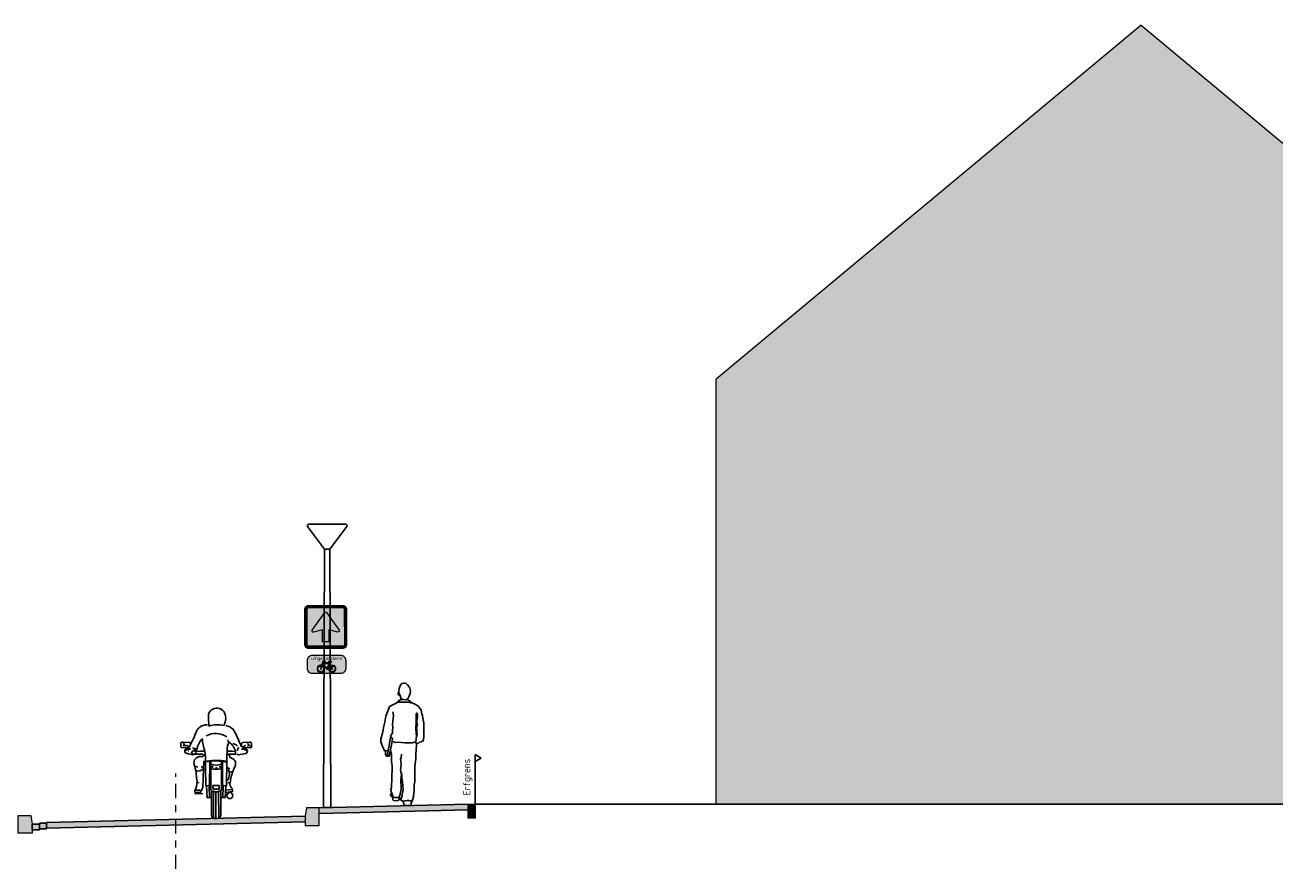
# Model space of a CAD drawing. Header units: metres. Extents: x 104013 to 108981, y 427946 to 428479.
# Tile 153 of 256: x 108765 to 108783, y 428321 to 428332. Entities that reach past the tile are written whole.
import ezdxf
from ezdxf.enums import TextEntityAlignment as Align

# ---------------------------------------------------------------- set-up
doc = ezdxf.new("R2010")
doc.units = ezdxf.units.M
doc.linetypes.add('AM-AS', pattern=[16, 10, -2, 2, -2])
for name, color, linetype, lineweight in [('N-WE-IE-MEUBILAIR_WEGMEUBILAIR_LICHTMAST-SD', 251, 'Continuous', 25), ('N-WE-OG-BEBOUWING_WONINGBOUW-GD', 7, 'Continuous', 18), ('N-WE-OG-TERREIN_ERF-SD', 7, 'Continuous', 25), ('N-WE-VH-VERHARDING-GD', 7, 'Continuous', 25), ('N-WE-VW-VERKEERSTEKEN_BORD_C-S', 7, 'Continuous', 25), ('N-WE-VW-VERKEERSTEKEN_BORD_ONDERBORD-S', 7, 'Continuous', 25), ('N-XX-AM-AS-GD', 10, 'AM-AS', 0), ('N-XX-GW-GROND-GD', 7, 'Continuous', 25), ('N-XX-VH-KANTOPSLUITING_OPSLUITBAND-SD', 150, 'Continuous', 0), ('N-XX-VH-KANTOPSLUITING_TROTTOIRBAND-SD', 210, 'Continuous', 0), ('X-XX-AL-AANKLEDING-SD', 251, 'Continuous', 25), ('X-XX-AL-T25', 7, 'Continuous', 25)]:
    doc.layers.add(name, color=color, linetype=linetype, lineweight=lineweight)
doc.layers.add('N-WE-VH-VERHARDING-AP_BEBOUWING', color=41, linetype='Continuous')
doc.layers.add('N-WE-VH-VERHARDING-AP_RIJBAAN-ELEMENT', color=7, linetype='Continuous', true_color=0x7f4f3f)
doc.layers.add('N-WE-VH-VERHARDING-AP_VOETPAD', color=7, linetype='Continuous', true_color=0xdbdbdb)
doc.styles.add('NLCS-ISO-M50-T25', font='NLCS-ISO.ttf', dxfattribs={"height": 0.125})
doc.styles.add('NLCS-RVV-M200-T25', font='NLCS-RVV.ttf')

# ---------------------------------------------------------------- blocks, each defined once
blk = doc.blocks.new('lichtmast2')
for points in [[(-0.037, 3.65), (-0.276, 3.968)], [(-0.26, 4), (0.036, 4)], [(0, 4), (0.26, 4)], [(0.276, 3.968), (0.037, 3.65)], [(0.037, 3.65), (0.05, 0), (-0.05, 0), (-0.037, 3.65)], [(-0.037, 3.65), (0.037, 3.65)]]:
    blk.add_lwpolyline(points)
for centre, start, end in [((-0.26, 3.98), 90, 216.9307), ((0.26, 3.98), 323.0892, 90)]:
    blk.add_arc(centre, 0.02, start, end)
blk = doc.blocks.new('N-SVH-KANTOPSLUITING_OB_100X200-D')
blk.add_hatch(color=253).paths.add_polyline_path([(-0.1, -0.2), (0, -0.2), (0, 0), (-0.1, 0)])
at = {"flags": 128}
blk.add_lwpolyline([(-0.1, -0.2), (0, -0.2), (0, 0), (-0.1, 0)], close=True, dxfattribs=at)
blk = doc.blocks.new('SOG-ERFGRENS_LINKS-D')
for p, q in [((-0.433, 3.25), (0, 3.5)), ((-0.433, 3.25), (0, 3)), ((0, 3), (0, 3.5)), ((0, 0), (0, 3))]:
    blk.add_line(p, q)
blk = doc.blocks.new('N-SVH-KANTOPSLUITING_TB_180 200X250-D')
blk.add_hatch(color=8).paths.add_polyline_path([(-0.2, -0.12), (-0.2, -0.25), (0, -0.25), (0, 0), (-0.18, 0)])
at = {"flags": 128}
blk.add_lwpolyline([(-0.2, -0.12), (-0.2, -0.25), (0, -0.25), (0, 0), (-0.18, 0)], close=True, dxfattribs=at)
blk = doc.blocks.new('SAL-AANKLEDING_MOTOR_ACHTERAANZICHT-D')
for p, q in [((-0.375, 1.073), (-0.471, 1.077)), ((-0.492, 1.053), (-0.493, 1.014)), ((-0.48, 0.998), (-0.381, 1)), ((-0.427, 0.925), (-0.386, 0.912)), ((-0.381, 1), (-0.42, 0.981)), ((-0.355, 1.052), (-0.355, 1.056))]:
    blk.add_line(p, q)
for points in [[(0.005, 1.557, 0.425817), (-0.105, 1.426, -0.059211)], [(-0.105, 1.426), (-0.096, 1.304, 0.199446)], [(0.122, 1.334, 0.131246), (0.139, 1.445, 0.409909), (0.005, 1.557, 0.513456)], [(-0.119, 1.322, 0.180511), (-0.232, 1.285, 0.097561), (-0.274, 1.23), (-0.312, 1.137)], [(-0.096, 1.304, -0.141168), (0.117, 1.31, -0.511559)], [(0.142, 1.311, -0.143055), (0.247, 1.258, -0.041496), (0.342, 1.056, -0.020656)], [(-0.312, 1.137, -0.019955), (-0.349, 1.066, 2.116587)], [(-0.19, 1.13, 0.071189), (-0.154, 0.948), (-0.217, 0.95), (-0.281, 0.946), (-0.313, 0.953, 0.728757), (-0.335, 0.914, 0.128859), (-0.287, 0.907, -0.023489), (-0.178, 0.907, -0.512281)], [(-0.192, 1.125, 0.163741), (-0.266, 0.973), (-0.303, 0.986), (-0.328, 0.996)], [(-0.135, 1.165, -0.288895), (0.156, 1.152, -2.61271)], [(0.159, 0.967, -0.079087), (0.182, 1.072, -1.350554)], [(0.17, 1.108, 0.050719), (0.184, 1.079, -0.174021), (0.279, 0.941, -0.103756), (0.273, 0.897, 1.731325)], [(0.364, 1.015), (0.365, 1.056, -0.440163), (0.385, 1.073), (0.481, 1.077, -0.486437), (0.502, 1.053), (0.503, 1.014, -0.377161), (0.489, 0.998), (0.39, 1)], [(-0.384, 0.914, -0.01527), (-0.385, 0.915, 0.129023)], [(-0.383, 0.95, -0.018346), (-0.381, 0.951, 0.129023)], [(-0.161, 0.898), (-0.192, 0.871, 0.467616), (-0.311, 0.787, -0.061276), (-0.27, 0.567, -0.173934), (-0.287, 0.415, 0.238616), (-0.291, 0.364, -0.016524), (-0.218, 0.365, 0.867621)], [(0.19, 0.897), (0.202, 0.859, -0.096601), (0.271, 0.82, -0.244988), (0.267, 0.732, 0.04128), (0.213, 0.566, -0.001798), (0.2, 0.487, 0.19438), (0.23, 0.423), (0.237, 0.378), (0.141, 0.366), (0.139, 0.401), (0.231, 0.41)], [(0.276, 0.908, 0.019088), (0.188, 0.907, 0.143841), (0.171, 0.903, -0.001381)], [(0.33, 1, 0.438612), (0.308, 0.953, 5.570235)], [(0.342, 1.056, 0.269165), (0.39, 1, -2.2875)], [(-0.207, 0.719, 0.154279), (-0.149, 0.778, 4.47323)], [(-0.175, 0.698), (-0.169, 0.804, -0.082604), (0.156, 0.809)], [(-0.147, 0.867, 0.001381), (-0.14, 0.459), (-0.104, 0.464), (-0.087, 0.462), (-0.084, 0.804)], [(-0.072, 0.81, -0.039579), (0.081, 0.806, -0.891748)], [(-0.072, 0.766, 0.180633), (0.081, 0.768, 5.264244)], [(0.156, 0.875, 0.063241), (0.157, 0.867, -0.001381), (0.15, 0.459), (0.114, 0.464), (0.097, 0.462), (0.094, 0.803)], [(0.153, 0.733, 0.129129), (0.197, 0.698, -0.922625)], [(-0.282, 0.668, 0.184166), (-0.175, 0.698, 0.31046), (-0.146, 0.694, 5.404998)], [(-0.072, 0.706, 0.145729), (0.081, 0.703, 7.272429)], [(0.153, 0.699, -0.453722), (0.187, 0.661, -0.193345), (0.172, 0.543, -0.21444), (0.146, 0.535, -6.615832)], [(-0.072, 0.403, 0.355063), (0.081, 0.403, -0.355063)], [(-0.005, 0, -0.408802), (-0.059, 0.042), (-0.06, 0.394, -0.383099)], [(0.017, 0, 0.39223), (0.069, 0.042), (0.07, 0.395, 0.383099)]]:
    blk.add_lwpolyline(points, format="xyb")
for points in [[(0.117, 1.31), (0.122, 1.334)], [(-0.46, 1.066), (-0.419, 1.019)], [(-0.349, 1.066), (-0.368, 1.021), (-0.381, 1)], [(-0.46, 1.046), (-0.439, 1.022)], [(-0.459, 1.029), (-0.453, 1.022)], [(-0.355, 0.979), (-0.394, 0.972), (-0.432, 0.96)], [(-0.381, 0.993), (-0.424, 0.971), (-0.365, 0.982), (-0.373, 0.993)], [(-0.378, 1.005), (-0.411, 1.034)], [(-0.386, 0.912), (-0.328, 0.898), (-0.312, 0.908)], [(-0.309, 0.964), (-0.32, 0.953)], [(-0.266, 0.97), (-0.309, 0.964)], [(-0.279, 0.947), (-0.284, 0.908)], [(-0.147, 0.867), (-0.154, 0.948)], [(0.159, 0.967), (0.157, 0.867)], [(0.164, 0.948), (0.227, 0.95), (0.277, 0.947)], [(0.239, 1.057), (0.277, 1.046), (0.307, 1.024)], [(0.396, 0.912), (0.321, 0.899), (0.296, 0.907)], [(0.365, 0.979), (0.404, 0.972), (0.442, 0.96)], [(0.391, 0.993), (0.434, 0.971), (0.375, 0.982), (0.382, 0.993)], [(0.387, 1.004), (0.421, 1.034)], [(0.43, 0.981), (0.39, 1)], [(0.438, 0.926), (0.422, 0.916), (0.396, 0.912)], [(0.448, 1.062), (0.488, 1.016)], [(0.448, 1.043), (0.469, 1.019)], [(0.449, 1.026), (0.455, 1.018)], [(-0.297, 0.74), (-0.255, 0.723)], [(-0.146, 0.8), (-0.084, 0.804)], [(-0.072, 0.403), (-0.072, 0.81)], [(0.081, 0.806), (0.079, 0.802)], [(0.081, 0.403), (0.081, 0.799)], [(0.094, 0.803), (0.156, 0.795)], [(-0.184, 0.427), (-0.175, 0.698)], [(0.24, 0.664), (0.204, 0.652), (0.188, 0.649)], [(-0.288, 0.4), (-0.221, 0.401)], [(-0.261, 0.503), (-0.235, 0.505)], [(-0.22, 0.365), (-0.181, 0.432)], [(-0.131, 0.462), (-0.122, 0.292), (-0.064, 0.293)], [(-0.095, 0.461), (-0.091, 0.295)], [(-0.03, 0.381), (-0.032, 0.011)], [(0.002, 0.376), (0.002, 0.008)], [(0.04, 0.381), (0.042, 0.011)], [(0.141, 0.462), (0.132, 0.292), (0.074, 0.293)], [(0.105, 0.461), (0.101, 0.295)], [(0.201, 0.499), (0.172, 0.509)], [(0.207, 0.374), (0.203, 0.374)], [(-0.185, 0.352), (-0.296, 0.346)], [(0.022, 0), (-0.017, 0)]]:
    blk.add_lwpolyline(points)
blk.add_lwpolyline([(-0.04, 0.467), (0.046, 0.467), (0.046, 0.415), (-0.038, 0.415)], close=True)
for centre, radius in [((-0.046, 0.727), 0.00552), ((0.008, 0.712), 0.00552), ((0.059, 0.728), 0.00552), ((0.199, 0.322), 0.0419)]:
    blk.add_circle(centre, radius)
for centre, radius, start, end in [((-0.472, 1.057), 0.0205, 87.5136, 191.2736), ((-0.373, 1.055), 0.0181, 1.3588, 96.388), ((-0.477, 1.014), 0.0154, 178.5863, 261.2443), ((-0.398, 0.95), 0.0385, 125.783, 220.6745), ((0.408, 0.95), 0.0385, 319.3255, 54.217)]:
    blk.add_arc(centre, radius, start, end)
blk = doc.blocks.new('SAL-AANKLEDING_VOETGANGER_MAN_ACHTERAANZICHT-D')
for p, q in [((-0.097, 1.599), (-0.099, 1.596)), ((-0.095, 1.6), (-0.097, 1.599)), ((-0.095, 1.616), (-0.088, 1.651)), ((-0.093, 1.599), (-0.095, 1.616)), ((-0.093, 1.599), (-0.095, 1.6)), ((-0.091, 1.582), (-0.093, 1.599)), ((-0.088, 1.651), (-0.076, 1.689)), ((-0.076, 1.689), (-0.065, 1.707)), ((-0.065, 1.707), (-0.046, 1.721)), ((-0.046, 1.721), (-0.025, 1.729)), ((-0.025, 1.729), (-0.007, 1.729)), ((-0.007, 1.729), (0.01, 1.723)), ((0.01, 1.723), (0.027, 1.706)), ((0.027, 1.706), (0.053, 1.675)), ((0.053, 1.675), (0.063, 1.656)), ((0.063, 1.656), (0.068, 1.637)), ((0.066, 1.58), (0.069, 1.614)), ((0.068, 1.637), (0.069, 1.614)), ((-0.117, 1.455), (-0.152, 1.434)), ((-0.119, 1.459), (-0.104, 1.475)), ((-0.119, 1.459), (-0.117, 1.455)), ((-0.117, 1.455), (-0.115, 1.453)), ((-0.115, 1.453), (-0.111, 1.454)), ((-0.111, 1.454), (-0.097, 1.459)), ((-0.104, 1.475), (-0.086, 1.488)), ((-0.1, 1.593), (-0.101, 1.589)), ((-0.101, 1.589), (-0.101, 1.571)), ((-0.101, 1.571), (-0.098, 1.563)), ((-0.099, 1.596), (-0.1, 1.593)), ((-0.098, 1.563), (-0.095, 1.559)), ((-0.097, 1.459), (-0.072, 1.461)), ((-0.095, 1.559), (-0.091, 1.556)), ((-0.088, 1.58), (-0.091, 1.582)), ((-0.081, 1.554), (-0.091, 1.556)), ((-0.077, 1.553), (-0.088, 1.58)), ((-0.086, 1.488), (-0.067, 1.492)), ((-0.081, 1.554), (-0.077, 1.553)), ((-0.064, 1.52), (-0.077, 1.553)), ((-0.072, 1.461), (-0.01, 1.462)), ((-0.067, 1.492), (-0.064, 1.52)), ((-0.067, 1.492), (-0.056, 1.495)), ((-0.06, 1.509), (-0.064, 1.52)), ((-0.052, 1.5), (-0.06, 1.509)), ((-0.056, 1.495), (-0.052, 1.5)), ((-0.043, 1.496), (-0.052, 1.5)), ((-0.026, 1.495), (-0.043, 1.496)), ((0.01, 1.494), (-0.026, 1.495)), ((-0.01, 1.462), (0.016, 1.461)), ((0.021, 1.495), (0.01, 1.494)), ((0.016, 1.461), (0.041, 1.458)), ((0.031, 1.501), (0.021, 1.495)), ((0.04, 1.526), (0.037, 1.519)), ((0.04, 1.526), (0.042, 1.526)), ((0.041, 1.458), (0.063, 1.453)), ((0.042, 1.526), (0.043, 1.528)), ((0.043, 1.528), (0.049, 1.537)), ((0.059, 1.559), (0.049, 1.537)), ((0.059, 1.559), (0.066, 1.58)), ((0.063, 1.453), (0.078, 1.45)), ((0.078, 1.45), (0.081, 1.449)), ((0.081, 1.449), (0.083, 1.453)), ((-0.17, 1.27), (-0.179, 1.322)), ((-0.174, 1.23), (-0.17, 1.27)), ((-0.183, 1.145), (-0.174, 1.23)), ((-0.179, 1.1), (-0.183, 1.145)), ((-0.183, 1.061), (-0.179, 1.1)), ((-0.246, 0.773), (-0.211, 0.957)), ((-0.19, 0.905), (-0.212, 0.788)), ((-0.209, 0.984), (-0.183, 1.021)), ((-0.204, 0.956), (-0.209, 0.984)), ((-0.183, 1.021), (-0.183, 1.061)), ((0.142, 0.893), (0.14, 0.899)), ((0.146, 0.888), (0.142, 0.893)), ((0.151, 0.877), (0.146, 0.888)), ((0.152, 0.95), (0.158, 0.976)), ((-0.286, 0.772), (-0.258, 0.775)), ((-0.258, 0.775), (-0.251, 0.775)), ((-0.257, 0.703), (-0.246, 0.773)), ((-0.251, 0.775), (-0.246, 0.773)), ((0.155, 0.871), (0.151, 0.877)), ((-0.243, 0.7), (-0.257, 0.703)), ((-0.067, 0.363), (-0.062, 0.398)), ((-0.067, 0.363), (-0.063, 0.23)), ((-0.062, 0.398), (-0.06, 0.419)), ((-0.06, 0.419), (-0.051, 0.434)), ((-0.104, 0.111), (-0.089, 0.125)), ((-0.067, 0.075), (-0.062, 0.101)), ((-0.045, 0.068), (-0.067, 0.075)), ((-0.062, 0.101), (-0.05, 0.128))]:
    blk.add_line(p, q)
for points in [[(-0.152, 1.434), (-0.19, 1.417), (-0.223, 1.397), (-0.242, 1.349), (-0.275, 1.263), (-0.293, 1.177), (-0.308, 1.103), (-0.313, 1.066), (-0.326, 1.021), (-0.347, 0.936), (-0.347, 0.898), (-0.33, 0.85), (-0.295, 0.771), (-0.286, 0.772), (-0.284, 0.76), (-0.283, 0.745), (-0.283, 0.72), (-0.278, 0.71), (-0.274, 0.704), (-0.268, 0.699), (-0.261, 0.696), (-0.254, 0.695), (-0.248, 0.696), (-0.246, 0.696), (-0.243, 0.7), (-0.229, 0.697), (-0.228, 0.707), (-0.22, 0.747), (-0.217, 0.723), (-0.22, 0.715), (-0.228, 0.707)], [(0.037, 1.519), (0.031, 1.501), (0.029, 1.498), (0.032, 1.497), (0.036, 1.494), (0.043, 1.49), (0.059, 1.479), (0.076, 1.463), (0.083, 1.453), (0.124, 1.437), (0.174, 1.406), (0.206, 1.369), (0.22, 1.346), (0.225, 1.321), (0.233, 1.288), (0.24, 1.277), (0.242, 1.262), (0.257, 1.161), (0.26, 1.064), (0.258, 0.971), (0.253, 0.932), (0.246, 0.91), (0.222, 0.9), (0.2, 0.895), (0.182, 0.88), (0.16, 0.874), (0.155, 0.871), (0.152, 0.777), (0.146, 0.724), (0.148, 0.66), (0.134, 0.556), (0.134, 0.443), (0.13, 0.339), (0.121, 0.291), (0.124, 0.226), (0.115, 0.126), (0.098, 0.081), (0.09, 0.05), (0.08, 0.063), (0.068, 0.067), (0.048, 0.073), (0.023, 0.07), (-0.023, 0.061), (-0.045, 0.068), (-0.03, 0.05), (-0.028, 0.05), (-0.027, 0.042), (-0.023, 0.017), (-0.015, 0.007), (0, 0), (0.048, 0), (0.055, 0.001), (0.067, 0.002), (0.074, 0.002), (0.08, 0.006), (0.082, 0.03), (0.083, 0.042), (0.083, 0.05), (0.09, 0.05)], [(-0.211, 0.957), (-0.181, 0.951), (-0.19, 0.905), (-0.165, 0.9), (-0.143, 0.891), (-0.104, 0.893), (-0.054, 0.889), (-0.009, 0.883), (0.047, 0.883), (0.073, 0.883), (0.096, 0.887), (0.14, 0.899), (0.144, 0.903), (0.153, 0.928), (0.152, 0.95)], [(-0.22, 0.747), (-0.212, 0.788), (-0.207, 0.765), (-0.199, 0.727), (-0.195, 0.66), (-0.195, 0.624), (-0.186, 0.561), (-0.186, 0.531), (-0.199, 0.256), (-0.205, 0.224), (-0.202, 0.194), (-0.194, 0.174), (-0.177, 0.131), (-0.163, 0.113), (-0.151, 0.111), (-0.104, 0.111)], [(-0.05, 0.128), (-0.032, 0.227), (-0.042, 0.341), (-0.05, 0.39), (-0.051, 0.434), (-0.065, 0.476), (-0.07, 0.505), (-0.067, 0.531), (-0.062, 0.576), (-0.067, 0.629), (-0.068, 0.648), (-0.063, 0.674), (-0.057, 0.725)], [(-0.194, 0.174), (-0.207, 0.167), (-0.209, 0.15), (-0.205, 0.138), (-0.193, 0.122), (-0.184, 0.111), (-0.178, 0.094), (-0.178, 0.082), (-0.175, 0.076), (-0.167, 0.07), (-0.136, 0.067), (-0.106, 0.07), (-0.094, 0.076), (-0.09, 0.081), (-0.088, 0.091), (-0.086, 0.104), (-0.089, 0.125), (-0.076, 0.162), (-0.063, 0.23)]]:
    blk.add_lwpolyline(points)
blk.add_lwpolyline([(0.171, 1.15), (0.17, 1.139), (0.16, 1.131), (0.163, 1.12), (0.156, 1.097), (0.162, 1.075), (0.162, 1.031), (0.163, 1.02), (0.163, 1.009), (0.162, 0.986), (0.162, 0.983), (0.161, 0.98), (0.159, 0.976), (0.158, 0.976), (0.148, 1.084), (0.149, 1.18), (0.153, 1.293), (0.155, 1.299), (0.155, 1.304), (0.16, 1.307), (0.167, 1.297), (0.169, 1.286), (0.169, 1.239), (0.16, 1.195), (0.159, 1.173), (0.166, 1.15)], close=True)
blk = doc.blocks.new('N-SVW-VERKEERSTEKEN_BORD_C03-SO')
at = {"true_color": 0x007dc8}
h = blk.add_hatch(color=152, dxfattribs=at)
h.dxf.hatch_style = 1
h.paths.add_polyline_path([(3.05, 3.75), (-3.05, 3.75, 0.414214), (-3.75, 3.05), (-3.75, 0), (-3.55, 0), (-3.55, 3.05, -0.414214), (-3.05, 3.55), (3.05, 3.55, -0.414214), (3.55, 3.05), (3.55, 0), (3.75, 0), (3.75, 3.05, 0.414214)])
at = {"true_color": 0xffffff}
h = blk.add_hatch(color=7, dxfattribs=at)
h.dxf.hatch_style = 1
h.paths.add_polyline_path([(3.05, 3.55), (-3.05, 3.55, 0.414214), (-3.55, 3.05), (-3.55, 0), (-3.35, 0), (-3.35, 3.05, -0.414214), (-3.05, 3.35), (3.05, 3.35, -0.414214), (3.35, 3.05), (3.35, 0), (3.55, 0), (3.55, 3.05, 0.414214)])
at = {"true_color": 0x007dc8}
h = blk.add_hatch(color=152, dxfattribs=at)
h.dxf.hatch_style = 1
h.paths.add_polyline_path([(-0.16, 2.53, -0.518438), (0.16, 2.53), (1.95, 0), (3.35, 0), (3.35, 3.05, 0.414214), (3.05, 3.35), (-3.05, 3.35, 0.414214), (-3.35, 3.05), (-3.35, 0), (-1.95, 0)])
at = {"true_color": 0xffffff}
h = blk.add_hatch(color=7, dxfattribs=at)
h.dxf.hatch_style = 1
h.paths.add_polyline_path([(-2.37, -0.59, 0.690116), (-2.16, -0.9), (-0.57, -0.53), (-0.57, -2.62), (0.57, -2.62), (0.57, -0.53), (2.16, -0.9, 0.690116), (2.37, -0.59), (0.16, 2.53, 0.518438), (-0.16, 2.53)])
at = {"true_color": 0x007dc8}
h = blk.add_hatch(color=152, dxfattribs=at)
h.dxf.hatch_style = 1
h.paths.add_polyline_path([(-3.55, 0), (-3.75, 0), (-3.75, -3.05, 0.414214), (-3.05, -3.75), (3.05, -3.75, 0.414214), (3.75, -3.05), (3.75, 0), (3.55, 0), (3.55, -3.05, -0.414214), (3.05, -3.55), (-3.05, -3.55, -0.414214), (-3.55, -3.05)])
at = {"true_color": 0xffffff}
h = blk.add_hatch(color=7, dxfattribs=at)
h.dxf.hatch_style = 1
h.paths.add_polyline_path([(-3.35, 0), (-3.55, 0), (-3.55, -3.05, 0.414214), (-3.05, -3.55), (3.05, -3.55, 0.414214), (3.55, -3.05), (3.55, 0), (3.35, 0), (3.35, -3.05, -0.414214), (3.05, -3.35), (-3.05, -3.35, -0.414214), (-3.35, -3.05)])
at = {"true_color": 0x007dc8}
h = blk.add_hatch(color=152, dxfattribs=at)
h.dxf.hatch_style = 1
h.paths.add_polyline_path([(-2.37, -0.59), (-1.95, 0), (-3.35, 0), (-3.35, -3.05, 0.414214), (-3.05, -3.35), (3.05, -3.35, 0.414214), (3.35, -3.05), (3.35, 0), (1.95, 0), (2.37, -0.59, -0.690116), (2.16, -0.9), (0.57, -0.53), (0.57, -2.62), (-0.57, -2.62), (-0.57, -0.53), (-2.16, -0.9, -0.690116)])
at = {"color": 152, "lineweight": 0, "true_color": 0x007dc8}
blk.add_lwpolyline([(-3.05, -3.75), (3.05, -3.75, 0.414214), (3.75, -3.05), (3.75, 3.05, 0.414214), (3.05, 3.75), (-3.05, 3.75, 0.414214), (-3.75, 3.05), (-3.75, -3.05, 0.414214)], format="xyb", close=True, dxfattribs=at)
at = {"color": 7, "lineweight": 0, "true_color": 0xffffff}
for points in [[(-3.05, -3.55), (3.05, -3.55, 0.414214), (3.55, -3.05), (3.55, 3.05, 0.414214), (3.05, 3.55), (-3.05, 3.55, 0.414214), (-3.55, 3.05), (-3.55, -3.05, 0.414214)], [(-3.05, -3.35), (3.05, -3.35, 0.414214), (3.35, -3.05), (3.35, 3.05, 0.414214), (3.05, 3.35), (-3.05, 3.35, 0.414214), (-3.35, 3.05), (-3.35, -3.05, 0.414214)], [(0.57, -0.53), (0.57, -2.62), (-0.57, -2.62), (-0.57, -0.53), (-2.16, -0.9, -0.690116), (-2.37, -0.59), (-0.16, 2.53, -0.518438), (0.16, 2.53), (2.37, -0.59, -0.690116), (2.16, -0.9)]]:
    blk.add_lwpolyline(points, format="xyb", close=True, dxfattribs=at)
blk = doc.blocks.new('N-SVW-VERKEERSTEKEN_BORD_ONDERBORD_OB52-SO')
at = {"true_color": 0xffffff}
h = blk.add_hatch(color=7, dxfattribs=at)
h.dxf.hatch_style = 1
edge = h.paths.add_edge_path()
edge.add_line((2.75, -0.52), (2.75, 0.52))
edge.add_arc((2.02, 0.52), 0.726, 0, 90)
edge.add_line((2.02, 1.25), (-2.02, 1.25))
edge.add_arc((-2.02, 0.52), 0.726, 90, 180)
edge.add_line((-2.75, 0.52), (-2.75, -0.52))
edge.add_arc((-2.02, -0.52), 0.726, 180, 270)
edge.add_line((-2.02, -1.25), (2.02, -1.25))
edge.add_arc((2.02, -0.52), 0.726, 270, 360)
at = {"true_color": 0x191919}
h = blk.add_hatch(color=250, dxfattribs=at)
h.dxf.hatch_style = 1
h.paths.add_polyline_path([(0.48, 0.12), (0.56, 0.31), (0.69, 0.31), (0.69, 0.41), (0.3, 0.41, 1), (0.3, 0.31), (0.45, 0.31), (0.4, 0.2), (-0.48, 0.2), (-0.42, 0.36, -0.345861), (-0.34, 0.41), (-0.21, 0.41), (-0.21, 0.52), (-0.36, 0.52, 0.334348), (-0.53, 0.39), (-0.71, -0.13, 0.794265), (-1.15, -1.02, 0.4733), (-0.38, -0.87, 0.427471), (-0.61, -0.17), (-0.56, -0.01), (0.04, -0.68), (0.29, -0.68, 0.529348), (1.04, -1.07, 0.476174), (1.19, -0.3, 0.318009), (0.62, -0.15)])
h.paths.add_polyline_path([(-0.51, 0.1), (0.35, 0.1), (0.06, -0.54)], flags=16)
h.paths.add_polyline_path([(-0.65, -0.27, -0.542254), (-0.58, -0.94, -0.632638), (-1.23, -0.63, -0.479903), (-0.75, -0.23), (-0.88, -0.61, 1.053204), (-0.78, -0.64)], flags=16)
h.paths.add_polyline_path([(0.42, 0), (0.52, -0.2, 0.234167), (0.29, -0.57), (0.16, -0.57)], flags=16)
h.paths.add_polyline_path([(0.57, -0.3), (0.72, -0.57), (0.4, -0.57, -0.216058)], flags=16)
h.paths.add_polyline_path([(0.4, -0.68), (0.8, -0.68, 0.566151), (0.85, -0.6), (0.67, -0.25, -0.564261), (1.19, -0.69, -0.396488), (0.76, -1.03, -0.350134)], flags=16)
at = {"color": 250, "lineweight": 0, "true_color": 0x191919}
for points in [[(2.75, -0.52), (2.75, 0.52, 0.414214), (2.02, 1.25), (-2.02, 1.25, 0.414214), (-2.75, 0.52), (-2.75, -0.52, 0.414214), (-2.02, -1.25), (2.02, -1.25, 0.414214)], [(0.48, 0.12), (0.56, 0.31), (0.69, 0.31), (0.69, 0.41), (0.3, 0.41, 1), (0.3, 0.31), (0.45, 0.31), (0.4, 0.2), (-0.48, 0.2), (-0.42, 0.36, -0.345861), (-0.34, 0.41), (-0.21, 0.41), (-0.21, 0.52), (-0.36, 0.52, 0.334348), (-0.53, 0.39), (-0.71, -0.13, 0.794265), (-1.15, -1.02, 0.4733), (-0.38, -0.87, 0.427471), (-0.61, -0.17), (-0.56, -0.01), (0.04, -0.68), (0.29, -0.68, 0.529348), (1.04, -1.07, 0.476174), (1.19, -0.3, 0.318009), (0.62, -0.15)], [(0.42, 0), (0.16, -0.57), (0.29, -0.57, -0.234167), (0.52, -0.2)], [(-0.65, -0.27, -0.542254), (-0.58, -0.94, -0.632638), (-1.23, -0.63, -0.479903), (-0.75, -0.23), (-0.88, -0.61, 1.053204), (-0.78, -0.64)], [(0.67, -0.25, -0.564261), (1.19, -0.69, -0.396488), (0.76, -1.03, -0.350134), (0.4, -0.68), (0.8, -0.68, 0.566151), (0.85, -0.6)], [(0.72, -0.57), (0.57, -0.3, 0.216058), (0.4, -0.57)]]:
    blk.add_lwpolyline(points, format="xyb", close=True, dxfattribs=at)
blk.add_lwpolyline([(0.35, 0.1), (-0.51, 0.1), (0.06, -0.54)], close=True, dxfattribs=at)
at = {"color": 250, "true_color": 0x191919, "style": 'NLCS-RVV-M200-T25'}
blk.add_text('uitgezonderd', height=0.5, dxfattribs=at).set_placement((0, 0.6), align=Align.CENTER)

msp = doc.modelspace()

# ---------------------------------------------------------------- hatches: boundary and pattern name
at = {"layer": 'N-WE-VH-VERHARDING-AP_BEBOUWING'}
h = msp.add_hatch(color=256, dxfattribs=at)
h.dxf.hatch_style = 1
h.set_gradient(color1=(207, 207, 207))
h.paths.add_polyline_path([(108780.732, 428332.421), (108774.732, 428327.421), (108774.732, 428321.421), (108782.732, 428321.421), (108782.732, 428330.754)])
at = {"layer": 'N-WE-VH-VERHARDING-AP_RIJBAAN-ELEMENT', "linetype": 'ByBlock'}
h = msp.add_hatch(color=256, dxfattribs=at)
h.paths.add_polyline_path([(108767.107, 428321.204), (108768.932, 428321.249), (108768.932, 428321.169), (108767.107, 428321.124)])
h.paths.add_polyline_path([(108765.282, 428321.149), (108765.282, 428321.159), (108767.107, 428321.204), (108767.107, 428321.124), (108765.282, 428321.079)])
h.paths.add_polyline_path([(108765.182, 428321.149), (108765.282, 428321.149), (108765.282, 428321.069), (108765.182, 428321.069)])
h.paths.add_polyline_path([(108765.082, 428321.139), (108765.182, 428321.139), (108765.182, 428321.069), (108765.182, 428321.059), (108765.082, 428321.059)])
at = {"layer": 'N-WE-VH-VERHARDING-AP_VOETPAD'}
msp.add_hatch(color=256, dxfattribs=at).paths.add_polyline_path([(108769.132, 428321.369), (108771.232, 428321.421), (108771.232, 428321.341), (108769.132, 428321.289)])

# ---------------------------------------------------------------- linework, layer by layer
at = {"layer": 'N-WE-OG-BEBOUWING_WONINGBOUW-GD'}
for points in [[(108780.732, 428332.421), (108774.732, 428327.421)], [(108780.732, 428332.421), (108782.732, 428330.754)], [(108774.732, 428321.421), (108774.732, 428327.421)]]:
    msp.add_lwpolyline(points, dxfattribs=at)
at = {"layer": 'N-WE-VH-VERHARDING-GD', "flags": 128}
for points in [[(108769.132, 428321.369), (108771.232, 428321.421)], [(108768.932, 428321.249), (108765.282, 428321.159)], [(108768.932, 428321.169), (108765.282, 428321.079)], [(108769.134, 428321.289), (108771.234, 428321.341)], [(108765.282, 428321.159), (108765.282, 428321.149)]]:
    msp.add_lwpolyline(points, dxfattribs=at)
for points in [[(108765.082, 428321.139), (108765.182, 428321.139), (108765.182, 428321.059), (108765.082, 428321.059)], [(108765.182, 428321.149), (108765.282, 428321.149), (108765.282, 428321.069), (108765.182, 428321.069)]]:
    msp.add_lwpolyline(points, close=True, dxfattribs=at)
at = {"layer": 'N-XX-AM-AS-GD', "ltscale": 0.02}
msp.add_line((108767.107, 428320.505), (108767.107, 428321.851), dxfattribs=at)
at = {"layer": 'N-XX-GW-GROND-GD', "flags": 128}
for points in [[(108771.332, 428321.421), (108774.732, 428321.421)], [(108774.732, 428321.421), (108782.732, 428321.421)]]:
    msp.add_lwpolyline(points, dxfattribs=at)

# ---------------------------------------------------------------- block references
at = {"layer": 'N-WE-IE-MEUBILAIR_WEGMEUBILAIR_LICHTMAST-SD'}
msp.add_blockref('lichtmast2', (108769.244, 428321.372), dxfattribs=at)
at = {"layer": 'N-WE-OG-TERREIN_ERF-SD', "xscale": -0.2, "yscale": 0.2}
msp.add_blockref('SOG-ERFGRENS_LINKS-D', (108771.332, 428321.421), dxfattribs=at)
at = {"layer": 'N-WE-VW-VERKEERSTEKEN_BORD_C-S', "xscale": 0.08000000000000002, "yscale": 0.08000000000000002, "zscale": 0.08000000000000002, "rotation": 0.05233852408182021}
msp.add_blockref('N-SVW-VERKEERSTEKEN_BORD_C03-SO', (108769.223, 428323.922), dxfattribs=at)
at = {"layer": 'N-WE-VW-VERKEERSTEKEN_BORD_ONDERBORD-S', "xscale": 0.09999999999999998, "yscale": 0.09999999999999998, "zscale": 0.09999999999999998}
msp.add_blockref('N-SVW-VERKEERSTEKEN_BORD_ONDERBORD_OB52-SO', (108769.236, 428323.393), dxfattribs=at)
at = {"layer": 'N-XX-VH-KANTOPSLUITING_OPSLUITBAND-SD', "xscale": -1}
msp.add_blockref('N-SVH-KANTOPSLUITING_OB_100X200-D', (108771.232, 428321.421), dxfattribs=at)
at = {"layer": 'N-XX-VH-KANTOPSLUITING_TROTTOIRBAND-SD'}
msp.add_blockref('N-SVH-KANTOPSLUITING_TB_180 200X250-D', (108769.132, 428321.369), dxfattribs=at)
at = {"layer": 'N-XX-VH-KANTOPSLUITING_TROTTOIRBAND-SD', "xscale": -1}
msp.add_blockref('N-SVH-KANTOPSLUITING_TB_180 200X250-D', (108764.882, 428321.259), dxfattribs=at)
at = {"layer": 'X-XX-AL-AANKLEDING-SD'}
for name, p in [('SAL-AANKLEDING_VOETGANGER_MAN_ACHTERAANZICHT-D', (108770.349, 428321.4)), ('SAL-AANKLEDING_MOTOR_ACHTERAANZICHT-D', (108767.672, 428321.218))]:
    msp.add_blockref(name, p, dxfattribs=at)

# ---------------------------------------------------------------- texts
at = {"layer": 'X-XX-AL-T25', "insert": (108771.163, 428321.545), "char_height": 0.1, "width": 0.66064, "attachment_point": 1, "rotation": 89.9946, "style": 'NLCS-ISO-M50-T25'}
msp.add_mtext('Erfgrens', dxfattribs=at)

doc.saveas('drawing.dxf')
